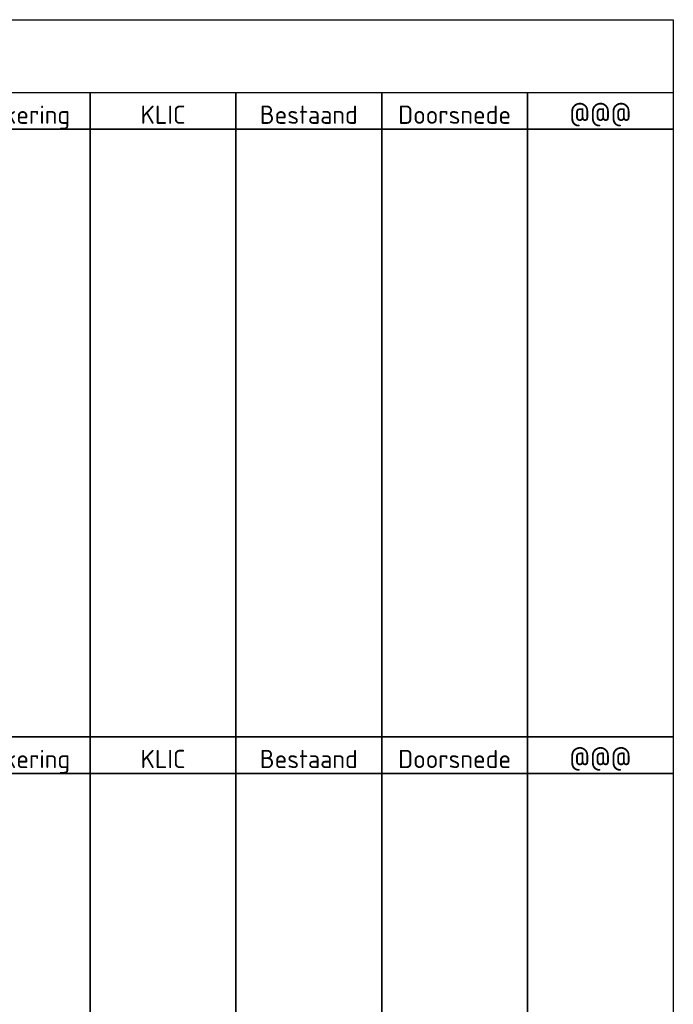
# Model space of a CAD drawing. Header units: metres. Extents: x 186340 to 190086, y 444329 to 445139.
# Tile 24 of 62: x 188231 to 188500, y 444734 to 445139. Entities that reach past the tile are written whole.
import ezdxf
from ezdxf.enums import TextEntityAlignment as Align

# ---------------------------------------------------------------- set-up
doc = ezdxf.new("R2010")
doc.units = ezdxf.units.M
doc.layers.add('N-WE-AM-CONSTRUCTIELIJN-G', color=30, linetype='Continuous', lineweight=25)
doc.layers.add('X-XX-AL-TEKENBLADINDELING-S', color=7, linetype='Continuous', lineweight=25, plot=False)
doc.styles.add('NLCS-ISO', font='NLCS-ISO.ttf')

# ---------------------------------------------------------------- blocks, each defined once
blk = doc.blocks.new('BLADINDELING_VAKKEN')
at = {"layer": 'X-XX-AL-TEKENBLADINDELING-S', "flags": 128}
for points in [[(15, 0), (495, 0), (495, -560), (15, -560)], [(195, -45), (195, -30), (255, -30), (255, -45)], [(255, -45), (255, -30), (315, -30), (315, -45)], [(315, -45), (315, -30), (375, -30), (375, -45)], [(375, -45), (375, -30), (435, -30), (435, -45)], [(435, -45), (435, -30), (495, -30), (495, -45)], [(195, -45), (255, -45), (255, -295), (195, -295)], [(255, -45), (315, -45), (315, -295), (255, -295)], [(315, -45), (375, -45), (375, -295), (315, -295)], [(375, -45), (435, -45), (435, -295), (375, -295)], [(435, -45), (495, -45), (495, -295), (435, -295)], [(195, -310), (195, -295), (255, -295), (255, -310)], [(255, -310), (255, -295), (315, -295), (315, -310)], [(315, -310), (315, -295), (375, -295), (375, -310)], [(375, -310), (375, -295), (435, -295), (435, -310)], [(435, -310), (435, -295), (495, -295), (495, -310)], [(195, -310), (255, -310), (255, -560), (195, -560)], [(255, -310), (315, -310), (315, -560), (255, -560)], [(315, -310), (375, -310), (375, -560), (315, -560)], [(375, -310), (435, -310), (435, -560), (375, -560)], [(435, -310), (495, -310), (495, -560), (435, -560)]]:
    blk.add_lwpolyline(points, close=True, dxfattribs=at)
at = {"layer": 'X-XX-AL-TEKENBLADINDELING-S', "style": 'NLCS-ISO'}
for s, p in [('Markering', (225, -39.09)), ('KLIC', (285, -39.09)), ('Bestaand', (345, -39.09)), ('Doorsnede', (405, -39.09)), ('@@@', (465, -39.09)), ('Markering', (225, -304.09)), ('Bestaand', (345, -304.09)), ('Doorsnede', (405, -304.09)), ('KLIC', (285, -304.09)), ('@@@', (465, -304.09))]:
    blk.add_text(s, height=7.5, dxfattribs=at).set_placement(p, align=Align.MIDDLE_CENTER)
blk = doc.blocks.new('#TEKENBLADINDELING')
at = {"layer": 'X-XX-AL-TEKENBLADINDELING-S'}
blk.add_blockref('BLADINDELING_VAKKEN', (0, 0), dxfattribs=at)

msp = doc.modelspace()

# ---------------------------------------------------------------- block references
at = {"layer": 'N-WE-AM-CONSTRUCTIELIJN-G'}
msp.add_blockref('#TEKENBLADINDELING', (188005.361, 445139.088), dxfattribs=at)

doc.saveas('drawing.dxf')
